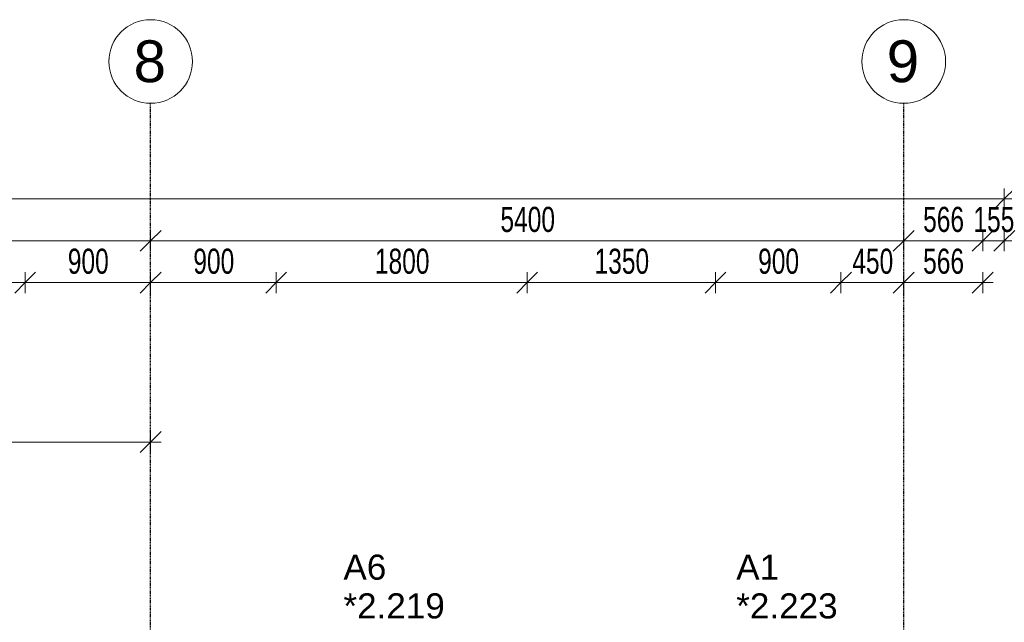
# Model space of a CAD drawing. Header units: millimetres. Extents: x -80560 to 110805, y -11020 to 52719.
# Tile 180 of 182: x 77156 to 84216, y 48396 to 52719. Entities that reach past the tile are written whole.
import ezdxf

# ---------------------------------------------------------------- set-up
doc = ezdxf.new("R2010")
doc.units = ezdxf.units.MM
doc.linetypes.add('CENTER2', pattern=[20, 8, -4, 4, -4])
for name, color, linetype, lineweight in [('A-ANNO-DIMS', 211, 'Continuous', 9), ('A-ANNO-DIMS-100', 211, 'Continuous', 9), ('A-GLAZ-IDEN', 152, 'Continuous', 18), ('S-GRID', 1, 'Continuous', 9), ('S-GRID-IDEN', 1, 'Continuous', 9)]:
    doc.layers.add(name, color=color, linetype=linetype, lineweight=lineweight)
doc.styles.add('Arial', font='arial.ttf', dxfattribs={"height": 180})
doc.styles.add('Arial_5', font='arial.ttf', dxfattribs={"height": 300})
doc.styles.add('Arial_6', font='arial.ttf', dxfattribs={"width": 0.7, "height": 180})
doc.dimstyles.new('n3o_1_8', dxfattribs={"dimscale": 304.8, "dimtxt": 183.646692, "dimasz": 0.492126, "dimexe": 0.246063, "dimexo": 0.0625, "dimgap": 0.032808, "dimtad": 1, "dimdec": 0, "dimdsep": 46, "dimtxsty": 'Arial_6', "dimblk1": 'OBLIQUE', "dimblk2": 'OBLIQUE', "dimsah": 1, "dimcen": 0.09, "dimdle": 0.246063, "dimazin": 0, "dimtfac": 1, "dimtdec": 4, "dimtix": 1, "dimtmove": 0, "dimatfit": 3, "dimfxl": 0.246063, "dimfxlon": 1, "dimtvp": 1, "dimtolj": 1, "dimtzin": 0, "dimarcsym": 2})
doc.dimstyles.new('n3o_1_8_4', dxfattribs={"dimscale": 304.8, "dimtxt": 183.646692, "dimasz": 0.492126, "dimexe": 0.246063, "dimexo": 0.0625, "dimgap": 0.032808, "dimtad": 1, "dimdec": 0, "dimdsep": 46, "dimtxsty": 'Arial_6', "dimblk1": 'OBLIQUE', "dimblk2": 'OBLIQUE', "dimsah": 1, "dimcen": 0.09, "dimdle": 0.246063, "dimazin": 0, "dimtfac": 1, "dimtdec": 4, "dimtix": 1, "dimtmove": 0, "dimatfit": 3, "dimfxl": 0.246063, "dimfxlon": 1, "dimtvp": 1, "dimtolj": 1, "dimtzin": 0, "dimarcsym": 2})

# ---------------------------------------------------------------- blocks, each defined once
blk = doc.blocks.new('Grid - r_3_0mm-316018-DO_02 tweede verdieping')
at = {"layer": 'S-GRID-IDEN'}
blk.add_circle((0, 0), 3, dxfattribs=at)
blk = doc.blocks.new('DIMBLOCK60-DO_02 tweede verdieping')
at = {"layer": 'A-ANNO-DIMS-100'}
for p, q in [((76294.8, 50832.7), (76369.8, 50907.7)), ((76294.8, 50757.7), (76294.8, 50907.7)), ((77194.8, 50832.7), (77269.8, 50907.7)), ((77194.8, 50757.7), (77194.8, 50907.7)), ((76294.8, 50832.7), (76219.8, 50757.7)), ((76294.8, 50832.7), (77194.8, 50832.7)), ((76294.8, 50832.7), (76294.8, 50757.7)), ((77194.8, 50832.7), (77119.8, 50757.7)), ((77194.8, 50832.7), (77194.8, 50757.7))]:
    blk.add_line(p, q, dxfattribs=at)
at = {"layer": 'A-ANNO-DIMS-100', "color": 0, "insert": (76600.7, 51076.4), "char_height": 180, "width": 345.821, "attachment_point": 1, "line_spacing_factor": 0.941778, "style": 'Arial_6'}
blk.add_mtext('900', dxfattribs=at)
blk = doc.blocks.new('_Oblique')
at = {"color": 0, "linetype": 'ByBlock', "lineweight": -2}
blk.add_line((-0.5, -0.5), (0.5, 0.5), dxfattribs=at)
blk = doc.blocks.new('DIMBLOCK61-DO_02 tweede verdieping')
at = {"layer": 'A-ANNO-DIMS-100'}
for p, q in [((77194.8, 50832.7), (77269.8, 50907.7)), ((77194.8, 50757.7), (77194.8, 50907.7)), ((78094.8, 50832.7), (78169.8, 50907.7)), ((78094.8, 50757.7), (78094.8, 50907.7)), ((77194.8, 50832.7), (77119.8, 50757.7)), ((77194.8, 50832.7), (78094.8, 50832.7)), ((77194.8, 50832.7), (77194.8, 50757.7)), ((78094.8, 50832.7), (78019.8, 50757.7)), ((78094.8, 50832.7), (78094.8, 50757.7))]:
    blk.add_line(p, q, dxfattribs=at)
at = {"layer": 'A-ANNO-DIMS-100', "color": 0, "insert": (77500.7, 51076.4), "char_height": 180, "width": 345.821, "attachment_point": 1, "line_spacing_factor": 0.941778, "style": 'Arial_6'}
blk.add_mtext('900', dxfattribs=at)
blk = doc.blocks.new('DIMBLOCK62-DO_02 tweede verdieping')
at = {"layer": 'A-ANNO-DIMS-100'}
for p, q in [((78094.8, 50832.7), (78169.8, 50907.7)), ((78094.8, 50757.7), (78094.8, 50907.7)), ((78994.8, 50832.7), (79069.8, 50907.7)), ((78994.8, 50757.7), (78994.8, 50907.7)), ((78094.8, 50832.7), (78019.8, 50757.7)), ((78094.8, 50832.7), (78994.8, 50832.7)), ((78094.8, 50832.7), (78094.8, 50757.7)), ((78994.8, 50832.7), (78919.8, 50757.7)), ((78994.8, 50832.7), (78994.8, 50757.7))]:
    blk.add_line(p, q, dxfattribs=at)
at = {"layer": 'A-ANNO-DIMS-100', "color": 0, "insert": (78400.7, 51076.4), "char_height": 180, "width": 345.821, "attachment_point": 1, "line_spacing_factor": 0.941778, "style": 'Arial_6'}
blk.add_mtext('900', dxfattribs=at)
blk = doc.blocks.new('DIMBLOCK63-DO_02 tweede verdieping')
at = {"layer": 'A-ANNO-DIMS-100'}
for p, q in [((78994.8, 50832.7), (79069.8, 50907.7)), ((78994.8, 50757.7), (78994.8, 50907.7)), ((80794.8, 50832.7), (80869.8, 50907.7)), ((80794.8, 50757.7), (80794.8, 50907.7)), ((78994.8, 50832.7), (78919.8, 50757.7)), ((78994.8, 50832.7), (80794.8, 50832.7)), ((78994.8, 50832.7), (78994.8, 50757.7)), ((80794.8, 50832.7), (80719.8, 50757.7)), ((80794.8, 50832.7), (80794.8, 50757.7))]:
    blk.add_line(p, q, dxfattribs=at)
at = {"layer": 'A-ANNO-DIMS-100', "color": 0, "insert": (79702.7, 51076.4), "char_height": 180, "width": 461.094, "attachment_point": 1, "line_spacing_factor": 0.941778, "style": 'Arial_6'}
blk.add_mtext('1800', dxfattribs=at)
blk = doc.blocks.new('DIMBLOCK64-DO_02 tweede verdieping')
at = {"layer": 'A-ANNO-DIMS-100'}
for p, q in [((80794.8, 50832.7), (80869.8, 50907.7)), ((80794.8, 50757.7), (80794.8, 50907.7)), ((82144.8, 50832.7), (82219.8, 50907.7)), ((82144.8, 50757.7), (82144.8, 50907.7)), ((80794.8, 50832.7), (80719.8, 50757.7)), ((80794.8, 50832.7), (82144.8, 50832.7)), ((80794.8, 50832.7), (80794.8, 50757.7)), ((82144.8, 50832.7), (82069.8, 50757.7)), ((82144.8, 50832.7), (82144.8, 50757.7))]:
    blk.add_line(p, q, dxfattribs=at)
at = {"layer": 'A-ANNO-DIMS-100', "color": 0, "insert": (81277.7, 51076.4), "char_height": 180, "width": 461.094, "attachment_point": 1, "line_spacing_factor": 0.941778, "style": 'Arial_6'}
blk.add_mtext('1350', dxfattribs=at)
blk = doc.blocks.new('DIMBLOCK65-DO_02 tweede verdieping')
at = {"layer": 'A-ANNO-DIMS-100'}
for p, q in [((82144.8, 50832.7), (82219.8, 50907.7)), ((82144.8, 50757.7), (82144.8, 50907.7)), ((83044.8, 50832.7), (83119.8, 50907.7)), ((83044.8, 50757.7), (83044.8, 50907.7)), ((82144.8, 50832.7), (82069.8, 50757.7)), ((82144.8, 50832.7), (83044.8, 50832.7)), ((82144.8, 50832.7), (82144.8, 50757.7)), ((83044.8, 50832.7), (82969.8, 50757.7)), ((83044.8, 50832.7), (83044.8, 50757.7))]:
    blk.add_line(p, q, dxfattribs=at)
at = {"layer": 'A-ANNO-DIMS-100', "color": 0, "insert": (82450.7, 51076.4), "char_height": 180, "width": 345.821, "attachment_point": 1, "line_spacing_factor": 0.941778, "style": 'Arial_6'}
blk.add_mtext('900', dxfattribs=at)
blk = doc.blocks.new('DIMBLOCK66-DO_02 tweede verdieping')
at = {"layer": 'A-ANNO-DIMS-100'}
for p, q in [((83044.8, 50832.7), (83119.8, 50907.7)), ((83044.8, 50757.7), (83044.8, 50907.7)), ((83494.8, 50832.7), (83569.8, 50907.7)), ((83494.8, 50757.7), (83494.8, 50907.7)), ((83044.8, 50832.7), (82969.8, 50757.7)), ((83044.8, 50832.7), (83494.8, 50832.7)), ((83044.8, 50832.7), (83044.8, 50757.7)), ((83494.8, 50832.7), (83419.8, 50757.7)), ((83494.8, 50832.7), (83494.8, 50757.7))]:
    blk.add_line(p, q, dxfattribs=at)
at = {"layer": 'A-ANNO-DIMS-100', "color": 0, "insert": (83125.7, 51076.4), "char_height": 180, "width": 345.821, "attachment_point": 1, "line_spacing_factor": 0.941778, "style": 'Arial_6'}
blk.add_mtext('450', dxfattribs=at)
blk = doc.blocks.new('DIMBLOCK67-DO_02 tweede verdieping')
at = {"layer": 'A-ANNO-DIMS-100'}
for p, q in [((83494.8, 50832.7), (83569.8, 50907.7)), ((83494.8, 50757.7), (83494.8, 50907.7)), ((84060.8, 50832.7), (84135.8, 50907.7)), ((84060.8, 50757.7), (84060.8, 50907.7)), ((83494.8, 50832.7), (83419.8, 50757.7)), ((83494.8, 50832.7), (84135.8, 50832.7)), ((83494.8, 50832.7), (83494.8, 50757.7)), ((84060.8, 50832.7), (83985.8, 50757.7)), ((84060.8, 50832.7), (84060.8, 50757.7))]:
    blk.add_line(p, q, dxfattribs=at)
at = {"layer": 'A-ANNO-DIMS-100', "color": 0, "insert": (83633.7, 51076.4), "char_height": 180, "width": 345.821, "attachment_point": 1, "line_spacing_factor": 0.941778, "style": 'Arial_6'}
blk.add_mtext('566', dxfattribs=at)
blk = doc.blocks.new('DIMBLOCK144-DO_02 tweede verdieping')
at = {"layer": 'A-ANNO-DIMS-100'}
for p, q in [((72694.8, 51132.7), (72769.8, 51207.7)), ((72694.8, 51207.7), (72694.8, 51057.7)), ((72694.8, 51132.7), (72694.8, 51207.7)), ((78094.8, 51132.7), (78169.8, 51207.7)), ((78094.8, 51207.7), (78094.8, 51057.7)), ((78094.8, 51132.7), (78094.8, 51207.7)), ((72694.8, 51132.7), (72619.8, 51057.7)), ((72694.8, 51132.7), (78094.8, 51132.7)), ((78094.8, 51132.7), (78019.8, 51057.7))]:
    blk.add_line(p, q, dxfattribs=at)
at = {"layer": 'A-ANNO-DIMS-100', "color": 0, "insert": (75202.7, 51376.4), "char_height": 180, "width": 461.094, "attachment_point": 1, "line_spacing_factor": 0.941778, "style": 'Arial_6'}
blk.add_mtext('5400', dxfattribs=at)
blk = doc.blocks.new('DIMBLOCK145-DO_02 tweede verdieping')
at = {"layer": 'A-ANNO-DIMS-100'}
for p, q in [((78094.8, 51132.7), (78169.8, 51207.7)), ((78094.8, 51207.7), (78094.8, 51057.7)), ((78094.8, 51132.7), (78094.8, 51207.7)), ((83494.8, 51132.7), (83569.8, 51207.7)), ((83494.8, 51207.7), (83494.8, 51057.7)), ((83494.8, 51132.7), (83494.8, 51207.7)), ((78094.8, 51132.7), (78019.8, 51057.7)), ((78094.8, 51132.7), (83494.8, 51132.7)), ((83494.8, 51132.7), (83419.8, 51057.7))]:
    blk.add_line(p, q, dxfattribs=at)
at = {"layer": 'A-ANNO-DIMS-100', "color": 0, "insert": (80602.7, 51376.4), "char_height": 180, "width": 461.094, "attachment_point": 1, "line_spacing_factor": 0.941778, "style": 'Arial_6'}
blk.add_mtext('5400', dxfattribs=at)
blk = doc.blocks.new('DIMBLOCK146-DO_02 tweede verdieping')
at = {"layer": 'A-ANNO-DIMS-100'}
for p, q in [((83494.8, 51132.7), (83569.8, 51207.7)), ((83494.8, 51207.7), (83494.8, 51057.7)), ((83494.8, 51132.7), (83494.8, 51207.7)), ((84060.8, 51132.7), (84135.8, 51207.7)), ((84060.8, 51057.7), (84060.8, 51207.7)), ((83494.8, 51132.7), (83419.8, 51057.7)), ((83494.8, 51132.7), (84060.8, 51132.7)), ((84060.8, 51132.7), (83985.8, 51057.7)), ((84060.8, 51132.7), (84060.8, 51057.7))]:
    blk.add_line(p, q, dxfattribs=at)
at = {"layer": 'A-ANNO-DIMS-100', "color": 0, "insert": (83633.7, 51376.4), "char_height": 180, "width": 345.821, "attachment_point": 1, "line_spacing_factor": 0.941778, "style": 'Arial_6'}
blk.add_mtext('566', dxfattribs=at)
blk = doc.blocks.new('DIMBLOCK147-DO_02 tweede verdieping')
at = {"layer": 'A-ANNO-DIMS-100'}
for p, q in [((84060.8, 51132.7), (84135.8, 51207.7)), ((84060.8, 51057.7), (84060.8, 51207.7)), ((84215.8, 51132.7), (84290.8, 51207.7)), ((84215.8, 51057.7), (84215.8, 51207.7)), ((84060.8, 51132.7), (83985.8, 51057.7)), ((84060.8, 51132.7), (84290.8, 51132.7)), ((84060.8, 51132.7), (84060.8, 51057.7)), ((84215.8, 51132.7), (84140.8, 51057.7)), ((84215.8, 51132.7), (84215.8, 51057.7))]:
    blk.add_line(p, q, dxfattribs=at)
at = {"layer": 'A-ANNO-DIMS-100', "color": 0, "insert": (83994.2, 51376.4), "char_height": 180, "width": 345.821, "attachment_point": 1, "line_spacing_factor": 0.941778, "style": 'Arial_6'}
blk.add_mtext('155', dxfattribs=at)
blk = doc.blocks.new('DIMBLOCK175-DO_02 tweede verdieping')
at = {"layer": 'A-ANNO-DIMS-100'}
for p, q in [((35523.8, 51432.7), (35598.8, 51507.7)), ((35523.8, 51357.7), (35523.8, 51507.7)), ((84215.8, 51432.7), (84290.8, 51507.7)), ((84215.8, 51357.7), (84215.8, 51507.7)), ((35448.8, 51432.7), (84290.8, 51432.7)), ((35523.8, 51432.7), (35448.8, 51357.7)), ((35523.8, 51432.7), (35523.8, 51357.7)), ((84215.8, 51432.7), (84140.8, 51357.7)), ((84215.8, 51432.7), (84215.8, 51357.7))]:
    blk.add_line(p, q, dxfattribs=at)
at = {"layer": 'A-ANNO-DIMS-100', "color": 0, "insert": (59629.7, 51676.4), "char_height": 180, "width": 576.368, "attachment_point": 1, "line_spacing_factor": 0.941778, "style": 'Arial_6'}
blk.add_mtext('48692', dxfattribs=at)
blk = doc.blocks.new('DIMBLOCK650-DO_02 tweede verdieping')
at = {"layer": 'A-ANNO-DIMS-100'}
for p, q in [((75394.8, 49688.8), (75469.8, 49763.8)), ((75394.8, 49613.8), (75394.8, 49763.8)), ((78094.8, 49688.8), (78169.8, 49763.8)), ((78094.8, 49763.8), (78094.8, 49613.8)), ((78094.8, 49688.8), (78094.8, 49763.8)), ((75394.8, 49688.8), (75319.8, 49613.8)), ((75394.8, 49688.8), (78169.8, 49688.8)), ((75394.8, 49688.8), (75394.8, 49613.8)), ((78094.8, 49688.8), (78019.8, 49613.8))]:
    blk.add_line(p, q, dxfattribs=at)
at = {"layer": 'A-ANNO-DIMS-100', "color": 0, "insert": (76552.7, 49932.5), "char_height": 180, "width": 461.094, "attachment_point": 1, "line_spacing_factor": 0.941778, "style": 'Arial_6'}
blk.add_mtext('2700', dxfattribs=at)

msp = doc.modelspace()

# ---------------------------------------------------------------- linework, layer by layer
at = {"layer": 'S-GRID', "linetype": 'CENTER2', "lineweight": 25}
for p, q in [((78094.8, 4383.3), (78094.8, 52119.1)), ((83494.8, 4383.3), (83494.8, 52119.1))]:
    msp.add_line(p, q, dxfattribs=at)

# ---------------------------------------------------------------- block references
at = {"layer": 'S-GRID-IDEN', "xscale": 99.99999999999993, "yscale": 99.99999999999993, "zscale": 99.99999999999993}
for p in [(78094.8, 52419.1), (83494.8, 52419.1)]:
    msp.add_blockref('Grid - r_3_0mm-316018-DO_02 tweede verdieping', p, dxfattribs=at)

# ---------------------------------------------------------------- texts
at = {"layer": 'A-GLAZ-IDEN', "lineweight": 9, "char_height": 180, "attachment_point": 1, "style": 'Arial'}
for s, insert, width in [('A6', (79477.1, 48881.5), 368.776), ('A1', (82293.6, 48881.5), 368.776), ('*2.219', (79477.1, 48603.6), 865.822), ('*2.223', (82293.6, 48603.6), 865.822)]:
    msp.add_mtext(s, dxfattribs=dict(at, insert=insert, width=width))
at = {"layer": 'S-GRID-IDEN', "char_height": 300, "width": 288.607, "attachment_point": 1, "style": 'Arial_5'}
for s, insert in [('8', (77972.2, 52570.9)), ('9', (83372.2, 52570.9))]:
    msp.add_mtext(s, dxfattribs=dict(at, insert=insert))

# ---------------------------------------------------------------- dimensions: what is measured, and where the dimension line sits
at = {"layer": 'A-ANNO-DIMS'}
for base, p1, p2, dimstyle, override, picture, middle in [((84215.8, 51432.7), (35523.8, 51357.7), (84215.8, 51357.7), 'n3o_1_8', {"dimpost": '<>', "dimfxl": 48692}, 'DIMBLOCK175-DO_02 tweede verdieping', (59869.8, 51534.6)), ((78094.8, 51132.7), (72694.8, 51207.7), (78094.8, 51207.7), 'n3o_1_8', {"dimpost": '<>', "dimfxl": 5400}, 'DIMBLOCK144-DO_02 tweede verdieping', (75394.8, 51234.6)), ((83494.8, 51132.7), (78094.8, 51207.7), (83494.8, 51207.7), 'n3o_1_8', {"dimpost": '<>', "dimfxl": 5400}, 'DIMBLOCK145-DO_02 tweede verdieping', (80794.8, 51234.6)), ((84060.8, 51132.7), (83494.8, 51207.7), (84060.8, 51057.7), 'n3o_1_8', {"dimpost": '<>', "dimfxl": 585.539068}, 'DIMBLOCK146-DO_02 tweede verdieping', (83777.8, 51234.6)), ((84215.8, 51132.7), (84060.8, 51057.7), (84215.8, 51057.7), 'n3o_1_8', {"dimpost": '<>', "dimfxl": 155}, 'DIMBLOCK147-DO_02 tweede verdieping', (84138.3, 51234.6)), ((77194.8, 50832.7), (76294.8, 50757.7), (77194.8, 50757.7), 'n3o_1_8', {"dimpost": '<>', "dimfxl": 900}, 'DIMBLOCK60-DO_02 tweede verdieping', (76744.8, 50934.6)), ((78094.8, 50832.7), (77194.8, 50757.7), (78094.8, 50757.7), 'n3o_1_8', {"dimpost": '<>', "dimfxl": 900}, 'DIMBLOCK61-DO_02 tweede verdieping', (77644.8, 50934.6)), ((78994.8, 50832.7), (78094.8, 50757.7), (78994.8, 50757.7), 'n3o_1_8', {"dimpost": '<>', "dimfxl": 900}, 'DIMBLOCK62-DO_02 tweede verdieping', (78544.8, 50934.6)), ((80794.8, 50832.7), (78994.8, 50757.7), (80794.8, 50757.7), 'n3o_1_8', {"dimpost": '<>', "dimfxl": 1800}, 'DIMBLOCK63-DO_02 tweede verdieping', (79894.8, 50934.6)), ((82144.8, 50832.7), (80794.8, 50757.7), (82144.8, 50757.7), 'n3o_1_8', {"dimpost": '<>', "dimfxl": 1350}, 'DIMBLOCK64-DO_02 tweede verdieping', (81469.8, 50934.7)), ((83044.8, 50832.7), (82144.8, 50757.7), (83044.8, 50757.7), 'n3o_1_8', {"dimpost": '<>', "dimfxl": 900}, 'DIMBLOCK65-DO_02 tweede verdieping', (82594.8, 50934.6)), ((83494.8, 50832.7), (83044.8, 50757.7), (83494.8, 50757.7), 'n3o_1_8', {"dimpost": '<>', "dimfxl": 450}, 'DIMBLOCK66-DO_02 tweede verdieping', (83269.8, 50934.6)), ((84060.8, 50832.7), (83494.8, 50757.7), (84060.8, 50757.7), 'n3o_1_8', {"dimpost": '<>', "dimfxl": 566}, 'DIMBLOCK67-DO_02 tweede verdieping', (83777.8, 50934.6)), ((78094.8, 49688.8), (75394.8, 49613.8), (78094.8, 49763.8), 'n3o_1_8_4', {"dimpost": '<>', "dimfxl": 2704.163457}, 'DIMBLOCK650-DO_02 tweede verdieping', (76744.8, 49790.7))]:
    dim = msp.add_linear_dim(base=base, p1=p1, p2=p2, dimstyle=dimstyle, override=override, dxfattribs=at)
    dim.commit()
    dim.dimension.update_dxf_attribs({"geometry": picture, "text_midpoint": middle})

doc.saveas('drawing.dxf')
